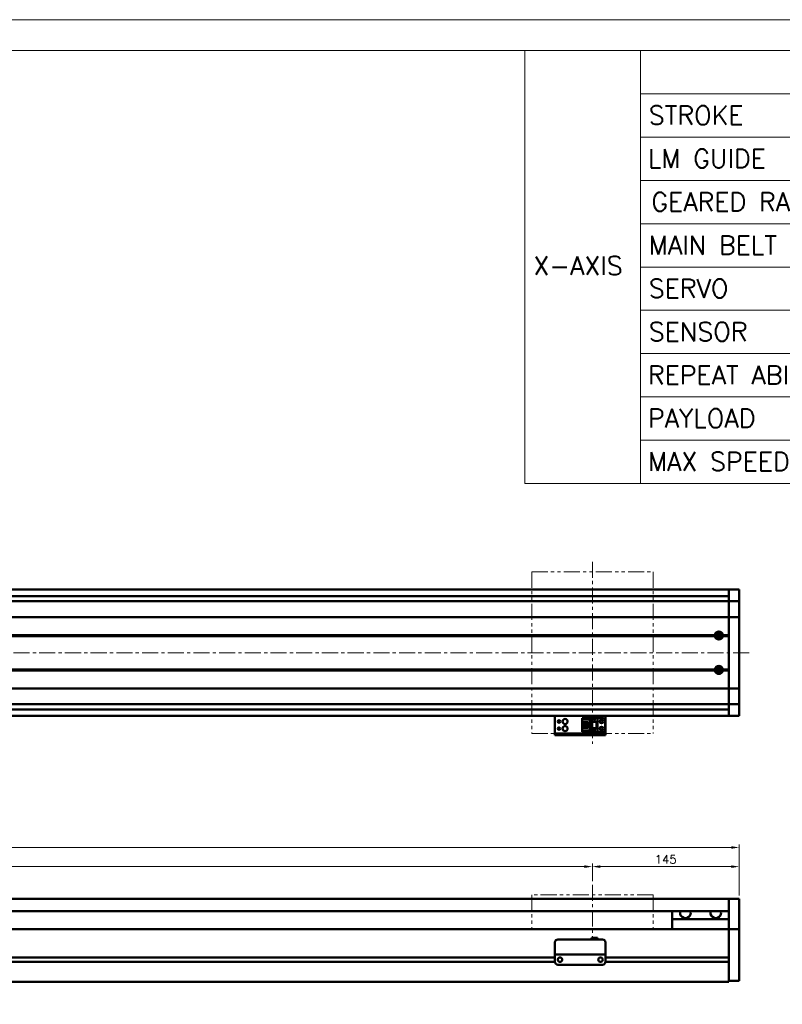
# Model space of a CAD drawing. Header units: millimetres. Extents: x 46891 to 51115, y 6223 to 10345.
# Tile 6 of 7: x 49839 to 50593, y 9372 to 10345. Entities that reach past the tile are written whole.
import ezdxf

# ---------------------------------------------------------------- set-up
doc = ezdxf.new("R2010")
doc.units = ezdxf.units.MM
doc.header["$LTSCALE"] = 0.5
doc.linetypes.add('CENTER', pattern=[50.8, 31.75, -6.35, 6.35, -6.35])
doc.linetypes.add('PHANTOM', pattern=[63.5, 31.75, -6.35, 6.35, -6.35, 6.35, -6.35])
doc.layers.get('0').update_dxf_attribs({"lineweight": 20})
doc.layers.add('1', color=1, linetype='CENTER', lineweight=13)
doc.layers.add('외형선(ISO)', color=7, linetype='Continuous', lineweight=50)
doc.styles.add('DSR TEXT', font='romans.shx', dxfattribs={"bigfont": 'whgtxt.shx'})
doc.styles.get("Standard").update_dxf_attribs({"font": 'romans.shx', "bigfont": 'whgtxt.shx'})
doc.dimstyles.new('DSR', dxfattribs={"dimscale": 2, "dimtxt": 3, "dimasz": 3, "dimexe": 0.5, "dimexo": 0.5, "dimgap": 0.5, "dimtad": 1, "dimdsep": 46, "dimtxsty": 'Standard', "dimcen": 2.5, "dimclrd": 4, "dimclre": 4, "dimclrt": 2, "dimadec": 0, "dimazin": 2, "dimtfac": 1, "dimtmove": 0, "dimatfit": 3, "dimfxl": 0, "dimlwd": -1, "dimlwe": -1, "dimarcsym": 0})

# ---------------------------------------------------------------- blocks, each defined once
blk = doc.blocks.new('A$C1C1952E1')
for p, q in [((293, 292), (293, 222)), ((311.67, 292), (311.67, 222)), ((311.67, 285), (415, 285)), ((311.67, 278), (415, 278)), ((311.67, 271), (415, 271)), ((311.67, 264), (415, 264)), ((311.67, 257), (415, 257)), ((311.67, 250), (415, 250)), ((311.67, 243), (415, 243)), ((311.67, 236), (415, 236)), ((311.67, 229), (415, 229)), ((293, 222), (415, 222))]:
    blk.add_line(p, q)
at = {"color": 1}
blk.add_lwpolyline([(0, 0), (420, 0), (420, 297), (0, 297)], close=True, dxfattribs=at)
at = {"color": 3}
blk.add_lwpolyline([(5, 5), (415, 5), (415, 292), (5, 292)], close=True, dxfattribs=at)
blk = doc.blocks.new('*D85')
at = {"color": 1, "linetype": 'ByBlock'}
for p, q in [((48905.21, 9493.37), (48905.21, 9510.77)), ((48913.01, 9507.77), (50397.41, 9507.77)), ((50405.21, 9493.37), (50405.21, 9510.77))]:
    blk.add_line(p, q, dxfattribs=at)
at = {"color": 1}
for points in [[(48913.01, 9509.07), (48913.01, 9506.47), (48905.21, 9507.77)], [(50397.41, 9509.07), (50397.41, 9506.47), (50405.21, 9507.77)]]:
    blk.add_solid(points, dxfattribs=at)
at = {"layer": 'Defpoints', "color": 0}
for p in [(50405.21, 9507.77), (48905.21, 9489.77), (50405.21, 9489.77)]:
    blk.add_point(p, dxfattribs=at)
at = {"color": 3, "insert": (49655.21, 9514.97), "char_height": 8.4, "attachment_point": 5, "style": 'DSR TEXT'}
blk.add_mtext('STROKE : 1500', dxfattribs=at)
blk = doc.blocks.new('*D86')
at = {"color": 1, "linetype": 'ByBlock'}
for p, q in [((50405.21, 9493.37), (50405.21, 9510.77)), ((50413.01, 9507.77), (50542.41, 9507.77)), ((50550.21, 9479.37), (50550.21, 9510.77))]:
    blk.add_line(p, q, dxfattribs=at)
at = {"color": 1}
for points in [[(50413.01, 9509.07), (50413.01, 9506.47), (50405.21, 9507.77)], [(50542.41, 9509.07), (50542.41, 9506.47), (50550.21, 9507.77)]]:
    blk.add_solid(points, dxfattribs=at)
at = {"layer": 'Defpoints', "color": 0}
for p in [(50550.21, 9507.77), (50405.21, 9489.77), (50550.21, 9475.77)]:
    blk.add_point(p, dxfattribs=at)
at = {"color": 3, "insert": (50477.71, 9514.97), "char_height": 8.4, "attachment_point": 5, "style": 'DSR TEXT'}
blk.add_mtext('145', dxfattribs=at)
blk = doc.blocks.new('*D83')
at = {"color": 1, "linetype": 'ByBlock'}
for p, q in [((48750.21, 9479.37), (48750.21, 9529.72)), ((50542.41, 9526.72), (48758.01, 9526.72)), ((50550.21, 9479.37), (50550.21, 9529.72))]:
    blk.add_line(p, q, dxfattribs=at)
at = {"color": 1}
for points in [[(48758.01, 9528.02), (48758.01, 9525.42), (48750.21, 9526.72)], [(50542.41, 9528.02), (50542.41, 9525.42), (50550.21, 9526.72)]]:
    blk.add_solid(points, dxfattribs=at)
at = {"layer": 'Defpoints', "color": 0}
for p in [(48750.21, 9526.72), (48750.21, 9475.77), (50550.21, 9475.77)]:
    blk.add_point(p, dxfattribs=at)
at = {"color": 3, "insert": (49650.21, 9533.92), "char_height": 8.4, "attachment_point": 5, "style": 'DSR TEXT'}
blk.add_mtext('1800', dxfattribs=at)

msp = doc.modelspace()

# ---------------------------------------------------------------- linework, layer by layer
at = {"color": 6, "linetype": 'PHANTOM'}
for p, q in [((50345.2079, 9799.32376), (50465.2079, 9799.32376)), ((50345.2079, 9799.32376), (50345.2079, 9639.32376)), ((50465.2079, 9799.32376), (50465.2079, 9639.32376)), ((50345.2079, 9639.32376), (50465.2079, 9639.32376)), ((50465.2079, 9479.77071), (50345.2079, 9479.77071)), ((50345.2079, 9479.77071), (50345.2079, 9445.77071)), ((50465.2079, 9479.77071), (50465.2079, 9445.77071))]:
    msp.add_line(p, q, dxfattribs=at)
at = {"layer": '1'}
for p, q in [((50405.2079, 9809.32376), (50405.2079, 9629.32376)), ((50560.2079, 9719.32376), (48740.2079, 9719.32376)), ((50405.2079, 9489.77071), (50405.2079, 9435.77071))]:
    msp.add_line(p, q, dxfattribs=at)
at = {"layer": '외형선(ISO)'}
for p, q in [((50540.2079, 9781.82376), (48965.2079, 9781.82376)), ((50540.2079, 9778.82376), (50540.2079, 9781.82376)), ((50540.2079, 9781.82376), (50540.2079, 9778.82376)), ((50540.2079, 9781.82376), (50550.2079, 9781.82376)), ((50540.2079, 9778.82376), (50540.2079, 9776.96359)), ((50540.2079, 9776.96359), (50540.2079, 9778.82376)), ((50540.2079, 9776.05564), (50540.2079, 9776.96359)), ((50550.2079, 9778.82376), (50550.2079, 9781.82376)), ((50550.2079, 9778.82376), (50550.2079, 9776.96359)), ((50550.2079, 9776.96359), (50550.2079, 9776.05564)), ((48760.2079, 9770.32376), (50540.2079, 9770.32376)), ((50540.2079, 9775.32376), (48965.2079, 9775.32376)), ((50540.2079, 9770.78397), (50540.2079, 9776.05564)), ((50540.2079, 9770.32376), (50540.2079, 9770.78397)), ((50540.2079, 9770.32376), (50540.2079, 9767.61526)), ((50540.2079, 9770.32376), (50550.2079, 9770.32376)), ((50540.2079, 9767.61526), (50540.2079, 9770.32376)), ((50540.2079, 9767.61526), (50540.2079, 9755.01526)), ((50540.2079, 9755.01526), (50540.2079, 9767.61526)), ((50550.2079, 9776.05564), (50550.2079, 9770.78397)), ((50550.2079, 9770.78397), (50550.2079, 9770.32376)), ((50550.2079, 9767.61526), (50550.2079, 9770.32376)), ((50550.2079, 9755.01526), (50550.2079, 9767.61526)), ((48760.2079, 9754.55117), (50540.2079, 9754.55117)), ((50540.2079, 9754.55117), (50540.2079, 9755.01526)), ((50540.2079, 9755.01526), (50540.2079, 9754.55117)), ((50540.2079, 9754.55117), (50540.2079, 9752.55117)), ((50540.2079, 9754.55117), (50550.2079, 9754.55117)), ((50540.2079, 9752.55117), (50540.2079, 9754.55117)), ((50540.2079, 9686.09635), (50540.2079, 9752.55117)), ((50540.2079, 9752.55117), (50540.2079, 9736.82376)), ((50550.2079, 9755.01526), (50550.2079, 9754.55117)), ((50550.2079, 9752.55117), (50550.2079, 9754.55117)), ((50550.2079, 9752.55117), (50550.2079, 9686.09635)), ((48773.7079, 9736.32376), (50526.7079, 9736.32376)), ((48774.17653, 9736.82376), (50526.23927, 9736.82376)), ((48774.17653, 9735.82376), (50526.23927, 9735.82376)), ((50529.64824, 9737.32376), (50528.93211, 9737.32376)), ((50529.64824, 9737.84509), (50529.64824, 9734.80244)), ((50533.7079, 9736.32376), (50540.2079, 9736.32376)), ((50534.17653, 9736.82376), (50540.2079, 9736.82376)), ((50534.17653, 9735.82376), (50540.2079, 9735.82376)), ((50540.2079, 9735.82376), (50540.2079, 9702.82376)), ((48773.7079, 9702.32376), (50526.7079, 9702.32376)), ((48774.17653, 9702.82376), (50526.23927, 9702.82376)), ((48774.17653, 9701.82376), (50526.23927, 9701.82376)), ((50529.64824, 9701.32376), (50528.93211, 9701.32376)), ((50529.64824, 9703.84509), (50529.64824, 9700.80244)), ((50533.7079, 9702.32376), (50540.2079, 9702.32376)), ((50534.17653, 9702.82376), (50540.2079, 9702.82376)), ((50534.17653, 9701.82376), (50540.2079, 9701.82376)), ((50540.2079, 9701.82376), (50540.2079, 9686.09635)), ((48760.2079, 9684.09635), (50540.2079, 9684.09635)), ((50540.2079, 9686.09635), (50540.2079, 9684.09635)), ((50540.2079, 9684.09635), (50540.2079, 9686.09635)), ((50540.2079, 9683.63226), (50540.2079, 9684.09635)), ((50540.2079, 9684.09635), (50550.2079, 9684.09635)), ((50540.2079, 9684.09635), (50540.2079, 9683.63226)), ((50540.2079, 9683.63226), (50540.2079, 9671.03226)), ((50540.2079, 9671.03226), (50540.2079, 9683.63226)), ((50550.2079, 9684.09635), (50550.2079, 9686.09635)), ((50550.2079, 9684.09635), (50550.2079, 9683.63226)), ((50550.2079, 9671.03226), (50550.2079, 9683.63226)), ((50540.2079, 9671.03226), (50540.2079, 9668.32376)), ((50540.2079, 9668.32376), (50540.2079, 9671.03226)), ((50550.2079, 9668.32376), (50550.2079, 9671.03226)), ((48760.2079, 9668.32376), (50540.2079, 9668.32376)), ((50540.2079, 9663.32376), (48965.2079, 9663.32376)), ((50540.2079, 9667.86356), (50540.2079, 9668.32376)), ((50540.2079, 9668.32376), (50550.2079, 9668.32376)), ((50540.2079, 9662.59189), (50540.2079, 9667.86356)), ((50540.2079, 9661.68393), (50540.2079, 9662.59189)), ((50540.2079, 9661.68393), (50540.2079, 9659.82376)), ((50540.2079, 9659.82376), (50540.2079, 9661.68393)), ((50550.2079, 9668.32376), (50550.2079, 9667.86356)), ((50550.2079, 9667.86356), (50550.2079, 9662.59189)), ((50550.2079, 9662.59189), (50550.2079, 9661.68393)), ((50550.2079, 9661.68393), (50550.2079, 9659.82376)), ((50540.2079, 9656.82376), (48965.2079, 9656.82376)), ((50368.2079, 9656.82376), (50368.2079, 9654.82378)), ((50368.2079, 9639.92378), (50368.2079, 9654.82378)), ((50395.0079, 9654.52377), (50404.2079, 9654.52377)), ((50395.0079, 9653.72377), (50395.0079, 9654.52377)), ((50403.3079, 9653.72377), (50395.0079, 9653.72377)), ((50395.0079, 9653.22378), (50395.0079, 9653.72377)), ((50395.0079, 9653.22378), (50395.0079, 9650.62378)), ((50402.8079, 9653.22378), (50395.0079, 9653.22378)), ((50401.2079, 9650.62378), (50395.0079, 9650.62378)), ((50395.0079, 9650.62377), (50395.0079, 9645.02378)), ((50396.3079, 9645.02378), (50396.3079, 9650.62378)), ((50396.8079, 9650.27377), (50396.8079, 9650.62377)), ((50396.8079, 9650.27377), (50396.8079, 9645.37377)), ((50401.2079, 9650.27377), (50396.8079, 9650.27377)), ((50401.2079, 9645.02378), (50401.2079, 9650.62378)), ((50403.3079, 9653.72377), (50402.8079, 9653.22378)), ((50402.8079, 9642.42378), (50402.8079, 9653.22378)), ((50403.3079, 9641.92377), (50403.3079, 9653.72377)), ((50404.2079, 9654.52379), (50404.2079, 9650.82379)), ((50404.2079, 9654.52379), (50410.2079, 9654.52379)), ((50404.2079, 9650.82379), (50410.2079, 9650.82379)), ((50404.2079, 9644.82379), (50404.2079, 9650.82377)), ((50404.7079, 9650.82377), (50404.2079, 9650.82377)), ((50404.7079, 9650.82378), (50405.0079, 9650.82378)), ((50404.7079, 9644.82379), (50404.7079, 9650.82378)), ((50405.0079, 9650.82378), (50409.4079, 9650.82378)), ((50405.0079, 9650.82378), (50405.0079, 9644.82379)), ((50406.6079, 9653.02379), (50407.2079, 9651.82379)), ((50406.8079, 9653.02379), (50406.6079, 9653.02379)), ((50406.8079, 9653.42379), (50406.8079, 9653.02379)), ((50407.6079, 9653.42379), (50406.8079, 9653.42379)), ((50407.2079, 9651.82379), (50407.8079, 9653.02379)), ((50407.6079, 9653.02379), (50407.6079, 9653.42379)), ((50407.8079, 9653.02379), (50407.6079, 9653.02379)), ((50409.4079, 9644.82379), (50409.4079, 9650.82378)), ((50409.4079, 9650.82378), (50409.7079, 9650.82378)), ((50409.7079, 9650.82378), (50409.7079, 9644.82379)), ((50410.2079, 9650.82377), (50409.7079, 9650.82377)), ((50410.2079, 9654.52379), (50410.2079, 9650.82379)), ((50415.7079, 9654.52377), (50410.2079, 9654.52377)), ((50410.2079, 9644.82379), (50410.2079, 9650.82377)), ((50417.7079, 9652.52377), (50417.7079, 9643.12377)), ((50418.2079, 9654.82378), (50418.2079, 9656.82376)), ((50418.2079, 9654.82378), (50418.2079, 9639.92378)), ((50540.2079, 9656.82376), (50540.2079, 9659.82376)), ((50540.2079, 9659.82376), (50540.2079, 9656.82376)), ((50540.2079, 9656.82376), (50550.2079, 9656.82376)), ((50550.2079, 9656.82376), (50550.2079, 9659.82376)), ((50395.0079, 9645.02378), (50395.0079, 9642.42378)), ((50395.0079, 9645.02378), (50401.2079, 9645.02378)), ((50395.0079, 9641.92377), (50395.0079, 9642.42378)), ((50395.0079, 9642.42378), (50402.8079, 9642.42378)), ((50395.0079, 9641.92377), (50403.3079, 9641.92377)), ((50395.0079, 9641.12377), (50395.0079, 9641.92377)), ((50395.0079, 9641.12377), (50404.2079, 9641.12377)), ((50395.0079, 9641.12376), (50410.2079, 9641.12376)), ((50396.8079, 9645.37377), (50401.2079, 9645.37377)), ((50396.8079, 9645.02377), (50396.8079, 9645.37377)), ((50399.6079, 9648.62377), (50397.7679, 9648.62377)), ((50397.7679, 9648.62377), (50397.7679, 9647.02377)), ((50397.7679, 9647.02377), (50399.6079, 9647.02377)), ((50399.6079, 9647.02377), (50399.6079, 9648.62377)), ((50403.3079, 9641.92377), (50402.8079, 9642.42378)), ((50404.2079, 9644.82379), (50404.2079, 9641.12379)), ((50404.2079, 9644.82379), (50410.2079, 9644.82379)), ((50404.2079, 9641.12379), (50410.2079, 9641.12379)), ((50406.6079, 9643.42379), (50407.2079, 9642.22379)), ((50406.8079, 9643.42379), (50406.6079, 9643.42379)), ((50406.8079, 9643.82379), (50406.8079, 9643.42379)), ((50407.6079, 9643.82379), (50406.8079, 9643.82379)), ((50407.2079, 9642.22379), (50407.8079, 9643.42379)), ((50407.6079, 9643.42379), (50407.6079, 9643.82379)), ((50407.8079, 9643.42379), (50407.6079, 9643.42379)), ((50410.2079, 9644.82379), (50410.2079, 9641.12379)), ((50410.2079, 9641.12379), (50410.2079, 9641.12377)), ((50415.7079, 9641.12377), (50410.2079, 9641.12377)), ((50368.2079, 9639.4238), (50368.2079, 9639.92378)), ((50368.2079, 9639.4238), (50368.2079, 9637.8238)), ((50368.2079, 9637.82378), (50368.2079, 9637.8238)), ((50368.2079, 9637.82378), (50418.2079, 9637.82378)), ((50371.2079, 9639.42381), (50415.2079, 9639.42381)), ((50371.2079, 9637.82381), (50415.2079, 9637.82381)), ((50418.2079, 9639.92378), (50418.2079, 9639.4238)), ((50418.2079, 9637.8238), (50418.2079, 9639.4238)), ((48965.2079, 9475.77071), (50540.2079, 9475.77071)), ((50540.2079, 9475.77071), (50540.2079, 9473.77071)), ((50540.2079, 9475.77071), (50550.2079, 9475.77071)), ((50540.2079, 9473.77071), (50540.2079, 9475.77071)), ((50550.2079, 9473.77071), (50550.2079, 9475.77071)), ((50540.2079, 9472.98619), (50540.2079, 9473.77071)), ((50540.2079, 9473.77071), (50540.2079, 9472.98619)), ((50540.2079, 9472.48749), (50540.2079, 9472.98619)), ((50540.2079, 9472.98619), (50540.2079, 9472.48749)), ((50540.2079, 9472.48749), (50540.2079, 9471.41901)), ((50540.2079, 9471.41901), (50540.2079, 9472.48749)), ((50540.2079, 9471.41901), (50540.2079, 9468.4332)), ((50540.2079, 9468.4332), (50540.2079, 9471.41901)), ((50540.2079, 9459.8689), (50540.2079, 9468.4332)), ((50540.2079, 9468.4332), (50540.2079, 9464.27071)), ((50550.2079, 9473.77071), (50550.2079, 9472.98619)), ((50550.2079, 9472.98619), (50550.2079, 9472.48749)), ((50550.2079, 9471.41901), (50550.2079, 9472.48749)), ((50550.2079, 9468.4332), (50550.2079, 9471.41901)), ((50550.2079, 9468.4332), (50550.2079, 9459.8689)), ((48965.2079, 9463.77071), (50540.2079, 9463.77071)), ((50484.2079, 9455.77071), (50484.2079, 9463.77071)), ((50540.2079, 9455.77071), (50484.2079, 9455.77071)), ((50484.2079, 9445.77071), (50484.2079, 9455.77071)), ((50540.2079, 9457.77361), (50540.2079, 9459.8689)), ((50540.2079, 9446.35166), (50540.2079, 9457.77361)), ((50550.2079, 9459.8689), (50550.2079, 9457.77361)), ((50550.2079, 9457.77361), (50550.2079, 9446.35166)), ((50540.2079, 9445.77071), (48910.2079, 9445.77071)), ((50540.2079, 9445.77071), (50540.2079, 9446.35166)), ((50540.2079, 9442.77071), (50540.2079, 9445.77071)), ((50540.2079, 9445.77071), (50540.2079, 9442.77071)), ((50540.2079, 9445.77071), (50550.2079, 9445.77071)), ((50550.2079, 9446.35166), (50550.2079, 9445.77071)), ((50550.2079, 9442.77071), (50550.2079, 9445.77071)), ((50404.2079, 9437.27087), (50404.2079, 9435.77087)), ((50404.2079, 9437.27087), (50410.2079, 9437.27087)), ((50410.2079, 9437.27087), (50410.2079, 9435.77087)), ((50540.2079, 9442.77071), (50540.2079, 9418.22071)), ((50540.2079, 9400.01336), (50540.2079, 9442.77071)), ((50550.2079, 9442.77071), (50550.2079, 9400.01336)), ((50368.2079, 9422.77087), (50368.2079, 9432.77087)), ((50371.2079, 9435.77087), (50415.2079, 9435.77087)), ((50418.2079, 9432.77087), (50418.2079, 9422.77087)), ((50368.2079, 9418.02071), (48964.2079, 9418.02071)), ((50368.2079, 9418.02071), (48964.2079, 9418.02071)), ((50368.2079, 9422.77087), (50368.2079, 9420.77087)), ((50368.2079, 9420.77084), (50368.2079, 9420.77087)), ((50368.2079, 9420.77087), (50418.2079, 9420.77087)), ((50368.2079, 9420.27084), (50368.2079, 9420.77084)), ((50368.2079, 9420.77084), (50370.9784, 9420.77084)), ((50368.2079, 9413.77084), (50368.2079, 9420.27084)), ((50373.23124, 9418.02071), (50373.18456, 9418.02071)), ((50373.4374, 9420.77084), (50375.7079, 9420.77084)), ((50380.7079, 9420.77084), (50405.7079, 9420.77084)), ((50410.7079, 9420.77084), (50412.9784, 9420.77084)), ((50413.23124, 9418.02071), (50413.18456, 9418.02071)), ((50415.4374, 9420.77084), (50418.2079, 9420.77084)), ((50418.2079, 9420.77087), (50418.2079, 9422.77087)), ((50418.2079, 9420.77087), (50418.2079, 9420.77084)), ((50418.2079, 9420.77084), (50418.2079, 9420.27084)), ((50418.2079, 9420.27084), (50418.2079, 9413.77084)), ((50540.2079, 9418.02071), (50418.2079, 9418.02071)), ((50368.21834, 9413.52071), (48964.19745, 9413.52071)), ((50368.21834, 9413.52071), (48964.19745, 9413.52071)), ((50371.2079, 9410.77084), (50415.2079, 9410.77084)), ((50540.2079, 9413.52071), (50418.19745, 9413.52071)), ((50540.2079, 9413.32071), (50540.2079, 9400.01336)), ((50540.2079, 9397.89204), (50540.2079, 9400.01336)), ((50540.2079, 9400.01336), (50540.2079, 9397.89204)), ((50540.2079, 9397.89204), (50540.2079, 9393.77071)), ((50540.2079, 9394.77071), (50540.2079, 9397.89204)), ((50550.2079, 9397.89204), (50550.2079, 9400.01336)), ((50550.2079, 9397.89204), (50550.2079, 9394.77071)), ((48760.2079, 9393.77071), (50540.2079, 9393.77071)), ((50540.2079, 9394.77071), (50550.2079, 9394.77071))]:
    msp.add_line(p, q, dxfattribs=at)
for centre, radius in [((50530.2079, 9736.32376), 2.25), ((50530.2079, 9736.32376), 1.621), ((50530.2079, 9702.32376), 2.25), ((50530.2079, 9702.32376), 1.621), ((50372.2079, 9651.32376), 1.2295), ((50378.2079, 9651.32376), 2.5), ((50414.2079, 9651.32377), 1.75), ((50414.2079, 9651.32376), 1.2295), ((50372.2079, 9644.32376), 1.2295), ((50378.2079, 9644.32376), 2.5), ((50414.2079, 9644.32377), 1.75), ((50414.2079, 9644.32376), 1.2295), ((50373.2079, 9415.77084), 2.25), ((50413.2079, 9415.77084), 2.25)]:
    msp.add_circle(centre, radius, dxfattribs=at)
for centre, radius, start, end in [((50530.2079, 9736.32376), 4, 7.18075578, 172.81924422), ((50530.2079, 9736.32376), 4, 187.18075578, 352.81924422), ((50530.2079, 9702.32376), 4, 7.18075578, 172.81924422), ((50530.2079, 9702.32376), 4, 187.18075572, 352.81924428), ((50415.7079, 9652.52377), 2, 0, 90), ((50415.7079, 9643.12377), 2, 270, 0), ((50371.2079, 9432.77087), 3, 90, 180), ((50415.2079, 9432.77087), 3, 0, 90), ((50371.2079, 9413.77084), 3, 180, 270), ((50415.2079, 9413.77084), 3, 270, 0)]:
    msp.add_arc(centre, radius, start, end, dxfattribs=at)
for centre, major_axis, ratio, start_param, end_param in [((50371.2079, 9639.4238), (-3, 0), 0.00001, 4.71238898, 6.283185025), ((50371.2079, 9637.8238), (-3, 0), 0.00001, 4.712389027, 6.283185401), ((50415.2079, 9639.4238), (3, 0), 0.00001, 0.000000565, 1.570796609), ((50415.2079, 9637.8238), (3, 0), 0.00001, 0, 1.570796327), ((50497.2079, 9461.77071), (5.25, 0), 0.923076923, 2.716178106, 6.708599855), ((50527.2079, 9461.77071), (5.25, 0), 0.923076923, 2.716178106, 6.708599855), ((50372.2079, 9420.77086), (-1.2295, 0), 0.00001, 3.138702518, 6.280295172), ((50378.2079, 9420.77086), (-2.5, 0), 0.00001, 3.141592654, 6.283185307), ((50408.2079, 9420.77086), (-2.5, 0), 0.00001, 3.141592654, 6.283185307), ((50414.2079, 9420.77086), (-1.2295, 0), 0.00001, 3.140629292, 6.282221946)]:
    msp.add_ellipse(centre, major_axis=major_axis, ratio=ratio, start_param=start_param, end_param=end_param, dxfattribs=at)
for points in [[(50526.7079, 9736.32376), (50526.47359, 9736.55808), (50526.23927, 9736.82376)], [(50526.23927, 9735.82376), (50526.47359, 9736.08945), (50526.7079, 9736.32376)], [(50534.17653, 9736.82376), (50533.94221, 9736.55808), (50533.7079, 9736.32376)], [(50533.7079, 9736.32376), (50533.94221, 9736.08945), (50534.17653, 9735.82376)], [(50526.7079, 9702.32376), (50526.47359, 9702.55808), (50526.23927, 9702.82376)], [(50526.23927, 9701.82376), (50526.47359, 9702.08945), (50526.7079, 9702.32376)], [(50534.17653, 9702.82376), (50533.94221, 9702.55808), (50533.7079, 9702.32376)], [(50533.7079, 9702.32376), (50533.94221, 9702.08945), (50534.17653, 9701.82376)]]:
    msp.add_open_spline(points, degree=2, dxfattribs=at)

# ---------------------------------------------------------------- block references
at = {"xscale": 6.115824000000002, "yscale": 6.115824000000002, "zscale": 6.115824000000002}
msp.add_blockref('A$C1C1952E1', (48546.67132, 8528.99552), dxfattribs=at)

# ---------------------------------------------------------------- texts
at = {"color": 3, "style": 'DSR TEXT'}
for s, height, p in [('STROKE', 18.38009, (50460.87773, 10241.66624)), ('LM GUIDE', 18.38009, (50460.00248, 10198.85547)), ('MAIN BELT', 18.38009, (50460.87773, 10113.23394)), ('X-AXIS', 18.38009, (50346.85013, 10092.89708)), ('SERVO', 18.38009, (50460.87773, 10070.42317)), ('SENSOR', 18.38009, (50460.87773, 10027.6124)), ('REPEAT ABILITY', 18.3800897, (50460.00248, 9984.80163)), ('PAYLOAD', 18.38009, (50460.00248, 9941.99086)), ('MAX SPEED', 18.38009, (50460.00248, 9899.1801))]:
    msp.add_text(s, height=height, dxfattribs=at).set_placement(p)
at = {"color": 3, "insert": (50463.50345, 10174.42479), "char_height": 18.3800897, "attachment_point": 1, "style": 'DSR TEXT'}
msp.add_mtext('GEARED RATIO', dxfattribs=at)

# ---------------------------------------------------------------- dimensions: what is measured, and where the dimension line sits
for base, p1, p2, picture, middle in [((48750.2079, 9526.7163), (50550.2079, 9475.77071), (48750.2079, 9475.77071), '*D83', (49650.2079, 9533.9163)), ((50550.2079, 9507.77256), (50405.2079, 9489.77071), (50550.2079, 9475.77071), '*D86', (50477.7079, 9514.97256))]:
    dim = msp.add_linear_dim(base=base, p1=p1, p2=p2, dimstyle='DSR', override={"dimscale": 3, "dimtxt": 2.8, "dimasz": 2.600136, "dimexe": 1, "dimexo": 1.2, "dimgap": 1, "dimdec": 4, "dimtxsty": 'DSR TEXT', "dimclrd": 1, "dimclre": 1, "dimclrt": 3, "dimtdec": 4, "dimtix": 1})
    dim.commit()
    dim.dimension.update_dxf_attribs({"geometry": picture, "text_midpoint": middle})
dim = msp.add_linear_dim(base=(50405.2079, 9507.77256), p1=(48905.2079, 9489.77071), p2=(50405.2079, 9489.77071), text='STROKE : <>', dimstyle='DSR', override={"dimscale": 3, "dimtxt": 2.8, "dimasz": 2.600136, "dimexe": 1, "dimexo": 1.2, "dimgap": 1, "dimdec": 4, "dimtxsty": 'DSR TEXT', "dimclrd": 1, "dimclre": 1, "dimclrt": 3, "dimtdec": 4, "dimtix": 1})
dim.commit()
dim.dimension.update_dxf_attribs({"geometry": '*D85', "text_midpoint": (49655.2079, 9514.97256)})

doc.saveas('drawing.dxf')
